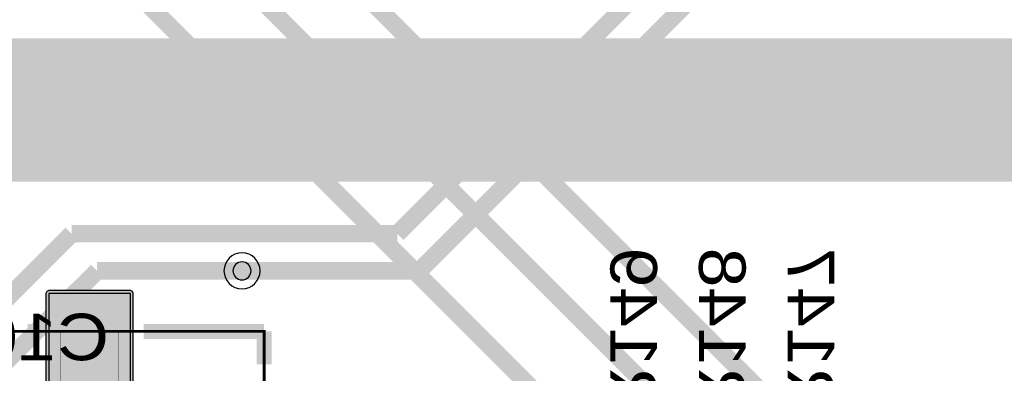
# Model space of a CAD drawing. Header units: millimetres. Extents: x -8 to 125, y -6 to 113.
# Tile 21 of 142: x 51.55 to 68.48, y 17.29 to 23.37. Entities that reach past the tile are written whole.
import ezdxf
from ezdxf.enums import TextEntityAlignment as Align

# ---------------------------------------------------------------- set-up
doc = ezdxf.new("R2010")
doc.units = ezdxf.units.MM
for name, color, linetype, true_color in [('Bottom Layer', 7, 'Continuous', 0x0000ff), ('Bottom Silkscreen Layer', 7, 'Continuous', 0x66cc33), ('Component Shape Layer', 7, 'Continuous', 0x00cccc), ('Hole Layer', 7, 'Continuous', 0x222222), ('Inner1', 7, 'Continuous', 0x999966), ('Inner2', 7, 'Continuous', 0x008000), ('Multi-Layer', 7, 'Continuous', 0xc0c0c0), ('Pin Soldering Layer', 7, 'Continuous', 0xcc9999), ('Top Layer', 7, 'Continuous', 0xff0000), ('Top Paste Mask Layer', 7, 'Continuous', 0x808080), ('Top Silkscreen Layer', 7, 'Continuous', 0xffcc00), ('Top Solder Mask Layer', 7, 'Continuous', 0x800080)]:
    doc.layers.add(name, color=color, linetype=linetype, true_color=true_color)
doc.styles.get("Standard").update_dxf_attribs({"font": 'arial.ttf'})

msp = doc.modelspace()

# ---------------------------------------------------------------- hatches: boundary and pattern name
at = {"layer": 'Pin Soldering Layer'}
msp.add_hatch(color=256, dxfattribs=at).paths.add_polyline_path([(52.252, 18.009), (53.252, 18.009), (53.252, 17.109), (52.252, 17.109)])
at = {"layer": 'Top Layer'}
msp.add_hatch(color=256, dxfattribs=at).paths.add_polyline_path([(53.452, 18.661), (52.052, 18.661), (52.052, 16.961), (53.452, 16.961)])
at = {"layer": 'Top Paste Mask Layer'}
msp.add_hatch(color=256, dxfattribs=at).paths.add_polyline_path([(53.452, 18.661), (52.052, 18.661), (52.052, 16.961), (53.452, 16.961)])
at = {"layer": 'Top Solder Mask Layer'}
msp.add_hatch(color=256, dxfattribs=at).paths.add_polyline_path([(53.452, 18.711), (52.052, 18.711), (52.016, 18.697), (52.001, 18.661), (52.001, 16.961), (52.016, 16.925), (52.052, 16.91), (53.452, 16.91), (53.488, 16.925), (53.503, 16.961), (53.503, 18.661), (53.488, 18.697)])

# ---------------------------------------------------------------- linework, layer by layer
at = {"layer": 'Bottom Layer', "const_width": 0.3}
for points in [[(66.548, 28.194), (58.042, 19.688)], [(58.42, 19.05), (67.31, 27.94)], [(52.444, 19.688), (49.784, 17.028)], [(58.042, 19.688), (52.444, 19.688)], [(55.372, 19.05), (58.42, 19.05)]]:
    msp.add_lwpolyline(points, dxfattribs=at)
at = {"layer": 'Bottom Silkscreen Layer', "const_width": 0.254}
msp.add_lwpolyline([(51.988, 17.225), (52.788, 17.225)], dxfattribs=at)
msp.add_lwpolyline([(51.988, 17.225), (52.788, 17.225)], dxfattribs=at)
msp.add_lwpolyline([(53.098, 16.916, 0.414214), (52.788, 17.225)], format="xyb", dxfattribs=at)
msp.add_lwpolyline([(53.098, 16.916, 0.414214), (52.788, 17.225)], format="xyb", dxfattribs=at)
at = {"layer": 'Component Shape Layer', "const_width": 0.0508}
msp.add_lwpolyline([(55.755, 18.009), (55.755, -5.991), (39.755, -5.991), (39.755, 18.009)], close=True, dxfattribs=at)
msp.add_lwpolyline([(55.755, 18.009), (55.755, -5.991), (39.755, -5.991), (39.755, 18.009)], close=True, dxfattribs=at)
at = {"layer": 'Hole Layer'}
msp.add_lwpolyline([(55.217, 19.05, 1), (55.527, 19.05, 1)], format="xyb", close=True, dxfattribs=at)
at = {"layer": 'Inner1', "const_width": 1}
msp.add_lwpolyline([(50.874, 21.082), (85.005, 21.082)], dxfattribs=at)
at = {"layer": 'Inner2'}
for points, const_width in [([(73.641, 22.301), (29.261, 22.301)], 1.5), ([(52.881, 19.05), (44.251, 10.421)], 0.3), ([(55.372, 19.05), (52.881, 19.05)], 0.3)]:
    msp.add_lwpolyline(points, dxfattribs=dict(at, const_width=const_width))
at = {"layer": 'Multi-Layer'}
msp.add_lwpolyline([(55.062, 19.05, 1), (55.682, 19.05, 1)], format="xyb", close=True, dxfattribs=at)
at = {"layer": 'Pin Soldering Layer', "const_width": 0.00508}
msp.add_lwpolyline([(52.252, 18.009), (53.252, 18.009), (53.252, 17.109), (52.252, 17.109)], close=True, dxfattribs=at)
msp.add_lwpolyline([(52.252, 18.009), (53.252, 18.009), (53.252, 17.109), (52.252, 17.109)], close=True, dxfattribs=at)
at = {"layer": 'Top Layer', "const_width": 0.3}
for points in [[(54.102, 27.178), (65.024, 16.256)], [(53.848, 25.562), (63.5, 15.91)], [(52.07, 25.316), (61.901, 15.485)]]:
    msp.add_lwpolyline(points, dxfattribs=at)
at = {"layer": 'Top Layer'}
msp.add_lwpolyline([(53.452, 18.661), (52.052, 18.661), (52.052, 16.961), (53.452, 16.961)], close=True, dxfattribs=at)
at = {"layer": 'Top Paste Mask Layer'}
msp.add_lwpolyline([(53.452, 18.661), (52.052, 18.661), (52.052, 16.961), (53.452, 16.961)], close=True, dxfattribs=at)
at = {"layer": 'Top Silkscreen Layer', "const_width": 0.254}
for points in [[(51.685, 18.007), (51.821, 18.007)], [(51.685, 18.007), (51.821, 18.007)], [(53.683, 18.007), (55.753, 18.007)], [(53.683, 18.007), (55.753, 18.007)], [(55.753, 18.007), (55.753, 17.441)], [(55.753, 18.007), (55.753, 17.441)]]:
    msp.add_lwpolyline(points, dxfattribs=at)
at = {"layer": 'Top Solder Mask Layer'}
msp.add_lwpolyline([(53.452, 18.711), (52.052, 18.711), (52.016, 18.697), (52.001, 18.661), (52.001, 16.961), (52.016, 16.925), (52.052, 16.91), (53.452, 16.91), (53.488, 16.925), (53.503, 16.961), (53.503, 18.661), (53.488, 18.697)], close=True, dxfattribs=at)

# ---------------------------------------------------------------- texts
at = {"layer": 'Bottom Silkscreen Layer', "text_generation_flag": 2, "width": 1.1}
for s, p in [('R149', (61.468, 16.51)), ('R148', (62.992, 16.51)), ('R147', (64.516, 16.51))]:
    msp.add_text(s, height=0.8001, rotation=990, dxfattribs=at).set_placement(p, align=Align.BOTTOM_LEFT)
msp.add_text('C103', height=0.8001, dxfattribs=at).set_placement((53.086, 17.272), align=Align.BOTTOM_LEFT)

doc.saveas('drawing.dxf')
